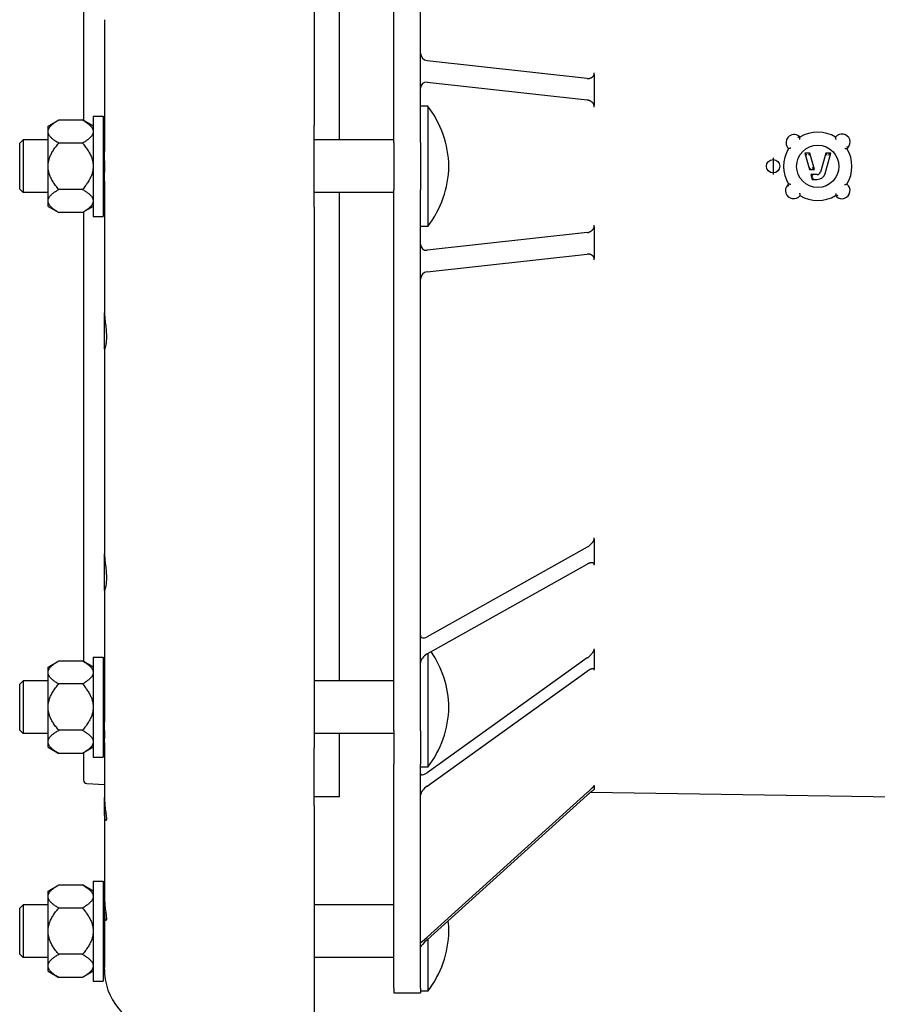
# Model space of a CAD drawing. Header units: millimetres. Extents: x 609 to 5021, y 338 to 1764.
# Tile 2 of 10: x 609 to 866, y 599 to 894. Entities that reach past the tile are written whole.
import ezdxf

# ---------------------------------------------------------------- set-up
doc = ezdxf.new("R2010")
doc.units = ezdxf.units.MM
doc.layers.add('DETAIL', color=2, linetype='Continuous')
doc.layers.add('ORIGIN', color=6, linetype='Continuous')

msp = doc.modelspace()

# ---------------------------------------------------------------- linework, layer by layer
at = {"layer": 'DETAIL'}
for p, q in [((697.4, 1024.35), (697.4, 862.43)), ((721.28, 857.27), (721.28, 1019.19)), ((729.28, 857.27), (729.28, 1019.19)), ((705.05, 858.09), (705.05, 1004.22)), ((628.4, 998.27), (628.4, 863.86)), ((634.67, 894.07), (634.67, 854.64)), ((779.2, 876.49), (731.28, 881.8)), ((781.28, 877.71), (781.28, 878.18)), ((781.28, 877.71), (781.28, 873.03)), ((731.28, 875.35), (779.2, 870.03)), ((781.28, 873.03), (781.28, 868.35)), ((731.48, 868.19), (729.28, 868.19)), ((731.48, 868.19), (731.48, 832.19)), ((781.28, 867.86), (781.28, 868.35)), ((617.78, 862.19), (620.98, 864.04)), ((620.98, 864.04), (628.08, 864.04)), ((631.28, 862.19), (628.08, 864.04)), ((631.28, 865.19), (631.28, 835.19)), ((631.28, 865.19), (634.28, 865.19)), ((634.28, 865.19), (634.28, 835.19)), ((617.78, 860.79), (617.78, 862.19)), ((617.78, 860.36), (617.78, 860.79)), ((697.4, 837.94), (697.4, 862.43)), ((609.28, 857.09), (610.28, 858.09)), ((610.28, 858.09), (610.28, 842.29)), ((617.78, 858.09), (610.28, 858.09)), ((617.78, 850.63), (617.78, 860.36)), ((634.67, 858.09), (634.28, 858.09)), ((721.28, 858.09), (697.4, 858.09)), ((842.9, 858.9), (842.66, 859.17)), ((609.28, 843.29), (609.28, 857.09)), ((628.08, 857.11), (620.98, 857.11)), ((721.28, 857.27), (721.28, 843.11)), ((729.28, 857.27), (729.28, 843.11)), ((856.97, 855.48), (857.23, 855.72)), ((634.67, 851.78), (634.67, 854.64)), ((844.33, 854.06), (844.99, 853.56)), ((844.33, 854.06), (845.7, 849.18)), ((845.85, 854.06), (844.33, 854.06)), ((845.85, 854.06), (845.47, 853.56)), ((847.22, 849.18), (845.85, 854.06)), ((850.6, 854.06), (849.02, 848.43)), ((850.43, 848.04), (852.12, 854.06)), ((850.6, 854.06), (850.98, 853.56)), ((852.12, 854.06), (850.6, 854.06)), ((852.12, 854.06), (851.46, 853.56)), ((617.78, 849.75), (617.78, 850.63)), ((617.78, 840.02), (617.78, 849.75)), ((845.7, 849.18), (846.08, 849.68)), ((845.7, 849.18), (847.22, 849.18)), ((847.22, 849.18), (846.56, 849.68)), ((634.67, 845.74), (634.67, 848.39)), ((848.08, 847.72), (846.11, 847.72)), ((846.11, 847.72), (846.77, 847.22)), ((846.11, 847.72), (846.52, 846.26)), ((846.52, 846.26), (846.9, 846.76)), ((846.52, 846.26), (848.08, 846.26)), ((609.28, 843.29), (610.28, 842.29)), ((628.08, 843.26), (620.98, 843.26)), ((634.67, 845.74), (634.67, 806.31)), ((721.28, 681.18), (721.28, 843.11)), ((729.28, 681.18), (729.28, 843.11)), ((839.48, 844.83), (839.22, 844.59)), ((617.78, 842.29), (610.28, 842.29)), ((634.67, 842.29), (634.28, 842.29)), ((721.28, 842.29), (697.4, 842.29)), ((705.05, 696.16), (705.05, 842.29)), ((853.55, 841.41), (853.79, 841.15)), ((617.78, 839.58), (617.78, 840.02)), ((617.78, 838.19), (617.78, 839.58)), ((617.78, 838.19), (620.98, 836.34)), ((631.28, 838.19), (628.08, 836.34)), ((697.4, 837.94), (697.4, 676.03)), ((628.08, 836.34), (620.98, 836.34)), ((628.4, 836.52), (628.4, 701.93)), ((631.28, 835.19), (634.28, 835.19)), ((731.48, 832.19), (729.28, 832.19)), ((781.28, 832.03), (781.28, 832.51)), ((781.28, 832.03), (781.28, 827.35)), ((779.2, 830.34), (731.28, 825.03)), ((781.28, 827.35), (781.28, 822.67)), ((731.28, 818.57), (779.2, 823.89)), ((781.28, 822.2), (781.28, 822.67)), ((634.67, 795.45), (634.67, 806.31)), ((634.67, 795.45), (634.67, 734.11)), ((781.28, 738.51), (781.28, 738.94)), ((781.28, 738.51), (781.28, 734.8)), ((634.67, 723.25), (634.67, 734.11)), ((779.2, 736.19), (731.28, 709.34)), ((781.28, 734.8), (781.28, 731.08)), ((731.28, 704.22), (779.2, 731.07)), ((781.28, 730.75), (781.28, 731.08)), ((634.67, 723.25), (634.67, 683.82)), ((781.28, 705.4), (781.28, 705.75)), ((781.28, 705.4), (781.28, 702.49)), ((617.78, 700.26), (620.98, 702.11)), ((620.98, 702.11), (628.08, 702.11)), ((631.28, 700.26), (628.08, 702.11)), ((631.28, 703.26), (631.28, 673.26)), ((631.28, 703.26), (634.28, 703.26)), ((634.28, 703.26), (634.28, 673.26)), ((779.2, 703), (731.28, 668.64)), ((731.48, 704.33), (731.48, 670.26)), ((781.28, 702.49), (781.28, 699.59)), ((617.78, 698.87), (617.78, 700.26)), ((617.78, 698.43), (617.78, 698.87)), ((731.28, 664.63), (779.2, 699)), ((781.28, 699.35), (781.28, 699.59)), ((609.28, 695.16), (610.28, 696.16)), ((610.28, 696.16), (610.28, 680.36)), ((617.78, 696.16), (610.28, 696.16)), ((617.78, 688.7), (617.78, 698.43)), ((634.67, 696.16), (634.28, 696.16)), ((721.28, 696.16), (697.4, 696.16)), ((609.28, 681.36), (609.28, 695.16)), ((628.08, 695.19), (620.98, 695.19)), ((617.78, 687.82), (617.78, 688.7)), ((617.78, 678.09), (617.78, 687.82)), ((609.28, 681.36), (610.28, 680.36)), ((628.08, 681.34), (620.98, 681.34)), ((634.67, 681.25), (634.67, 683.82)), ((721.28, 681.18), (721.28, 671.17)), ((729.28, 681.18), (729.28, 671.17)), ((617.78, 680.36), (610.28, 680.36)), ((617.78, 677.65), (617.78, 678.09)), ((634.68, 680.36), (634.28, 680.36)), ((634.67, 679.49), (634.67, 680.36)), ((634.67, 678.88), (634.67, 679.49)), ((634.67, 677.53), (634.67, 678.88)), ((721.28, 680.36), (697.4, 680.36)), ((705.05, 661.44), (705.05, 680.36)), ((617.78, 676.26), (617.78, 677.65)), ((617.78, 676.26), (620.98, 674.41)), ((631.28, 676.26), (628.08, 674.41)), ((634.67, 677.53), (634.67, 661.2)), ((697.4, 658.71), (697.4, 676.03)), ((628.08, 674.41), (620.98, 674.41)), ((628.4, 674.59), (628.4, 666.39)), ((631.28, 673.26), (634.28, 673.26)), ((721.28, 604.1), (721.28, 671.17)), ((729.28, 604.1), (729.28, 671.17)), ((731.48, 670.26), (729.28, 670.26)), ((629.35, 665.39), (634.67, 665.11)), ((781.28, 664.73), (781.28, 664.86)), ((781.28, 664.73), (781.28, 664.16)), ((781.28, 664.16), (781.28, 663.59)), ((634.67, 656.7), (634.67, 661.2)), ((705.05, 661.44), (697.4, 661.44)), ((779.2, 662.67), (731.28, 619.39)), ((731.28, 618.6), (779.2, 661.88)), ((780.23, 662.78), (871.28, 661.44)), ((697.4, 658.71), (697.4, 591.64)), ((634.67, 656.7), (634.67, 631.29)), ((617.78, 633.19), (620.98, 635.04)), ((620.98, 635.04), (628.08, 635.04)), ((631.28, 633.19), (628.08, 635.04)), ((631.28, 636.19), (631.28, 606.19)), ((631.28, 636.19), (634.28, 636.19)), ((634.28, 636.19), (634.28, 606.19)), ((617.78, 631.79), (617.78, 633.19)), ((617.78, 631.36), (617.78, 631.79)), ((617.78, 621.63), (617.78, 631.36)), ((634.67, 626.79), (634.67, 631.29)), ((609.28, 628.09), (610.28, 629.09)), ((609.28, 614.29), (609.28, 628.09)), ((610.28, 629.09), (610.28, 613.29)), ((617.78, 629.09), (610.28, 629.09)), ((628.08, 628.11), (620.98, 628.11)), ((634.67, 629.09), (634.28, 629.09)), ((721.28, 629.09), (697.4, 629.09)), ((634.67, 626.79), (634.67, 610.46)), ((617.78, 620.75), (617.78, 621.63)), ((617.78, 611.02), (617.78, 620.75)), ((731.48, 618.78), (731.48, 603.19)), ((609.28, 614.29), (610.28, 613.29)), ((617.78, 613.29), (610.28, 613.29)), ((628.08, 614.26), (620.98, 614.26)), ((634.67, 613.29), (634.28, 613.29)), ((721.28, 613.29), (697.4, 613.29)), ((617.78, 610.58), (617.78, 611.02)), ((617.78, 609.19), (617.78, 610.58)), ((634.67, 609.69), (634.67, 610.46)), ((617.78, 609.19), (620.98, 607.34)), ((628.08, 607.34), (620.98, 607.34)), ((631.28, 609.19), (628.08, 607.34)), ((631.28, 606.19), (634.28, 606.19)), ((721.28, 604.1), (721.28, 602.69)), ((721.28, 602.69), (729.28, 602.69)), ((729.28, 604.1), (729.28, 602.69)), ((731.48, 603.19), (729.28, 603.19))]:
    msp.add_line(p, q, dxfattribs=at)
at = {"layer": 'DETAIL', "flags": 128}
for points in [[(779.2, 876.49), (779.32, 876.48), (779.43, 876.47), (779.55, 876.47), (779.66, 876.48), (779.77, 876.49), (779.88, 876.51), (779.99, 876.53), (780.09, 876.56), (780.2, 876.6), (780.3, 876.64), (780.4, 876.68), (780.49, 876.74), (780.58, 876.79), (780.67, 876.85), (780.75, 876.92), (780.83, 876.98), (780.9, 877.06), (780.97, 877.14), (781.04, 877.22), (781.1, 877.31), (781.15, 877.4), (781.2, 877.5), (781.25, 877.6), (781.28, 877.71)], [(781.28, 868.35), (781.24, 868.48), (781.19, 868.6), (781.13, 868.72), (781.07, 868.84), (781, 868.95), (780.93, 869.05), (780.85, 869.15), (780.77, 869.24), (780.68, 869.33), (780.59, 869.41), (780.5, 869.49), (780.41, 869.56), (780.31, 869.63), (780.22, 869.69), (780.12, 869.74), (780.02, 869.8), (779.92, 869.84), (779.82, 869.88), (779.72, 869.92), (779.61, 869.95), (779.51, 869.98), (779.41, 870), (779.3, 870.02), (779.2, 870.03)], [(617.78, 860.79), (617.81, 860.92), (617.84, 861.05), (617.88, 861.18), (617.93, 861.31), (617.99, 861.44), (618.06, 861.57), (618.13, 861.7), (618.22, 861.83), (618.32, 861.96), (618.43, 862.09), (618.54, 862.22), (618.67, 862.36), (618.8, 862.49), (618.95, 862.63), (619.11, 862.76), (619.27, 862.9), (619.45, 863.03), (619.64, 863.17), (619.83, 863.31), (620.04, 863.45), (620.26, 863.6), (620.49, 863.74), (620.73, 863.89), (620.98, 864.04)], [(628.08, 864.04), (628.34, 863.89), (628.58, 863.74), (628.81, 863.6), (629.03, 863.45), (629.24, 863.31), (629.43, 863.17), (629.62, 863.03), (629.8, 862.9), (629.96, 862.76), (630.12, 862.63), (630.26, 862.49), (630.4, 862.36), (630.53, 862.22), (630.64, 862.09), (630.75, 861.96), (630.85, 861.83), (630.94, 861.7), (631.01, 861.57), (631.08, 861.44), (631.14, 861.31), (631.19, 861.18), (631.23, 861.05), (631.26, 860.92), (631.28, 860.79)], [(620.98, 857.11), (620.73, 857.26), (620.49, 857.41), (620.26, 857.55), (620.04, 857.7), (619.83, 857.84), (619.64, 857.98), (619.45, 858.12), (619.27, 858.25), (619.11, 858.39), (618.95, 858.53), (618.8, 858.66), (618.67, 858.79), (618.54, 858.93), (618.43, 859.06), (618.32, 859.19), (618.22, 859.32), (618.13, 859.45), (618.06, 859.58), (617.99, 859.71), (617.93, 859.84), (617.88, 859.97), (617.84, 860.1), (617.81, 860.23), (617.78, 860.36)], [(631.28, 860.36), (631.26, 860.23), (631.23, 860.1), (631.19, 859.97), (631.14, 859.84), (631.08, 859.71), (631.01, 859.58), (630.94, 859.45), (630.85, 859.32), (630.75, 859.19), (630.64, 859.06), (630.53, 858.93), (630.4, 858.79), (630.26, 858.66), (630.12, 858.53), (629.96, 858.39), (629.8, 858.25), (629.62, 858.12), (629.43, 857.98), (629.24, 857.84), (629.03, 857.7), (628.81, 857.55), (628.58, 857.41), (628.34, 857.26), (628.08, 857.11)], [(842.32, 858.8), (842.34, 858.82), (842.36, 858.85), (842.39, 858.87), (842.41, 858.89), (842.43, 858.92), (842.45, 858.94), (842.47, 858.96), (842.49, 858.98), (842.51, 859), (842.53, 859.02), (842.54, 859.04), (842.56, 859.06), (842.58, 859.08), (842.59, 859.09), (842.6, 859.1), (842.61, 859.12), (842.62, 859.13), (842.63, 859.14), (842.64, 859.15), (842.65, 859.15), (842.65, 859.16), (842.66, 859.16), (842.66, 859.17), (842.66, 859.17)], [(842.82, 858.25), (842.82, 858.29), (842.83, 858.33), (842.83, 858.37), (842.83, 858.4), (842.84, 858.44), (842.84, 858.48), (842.85, 858.51), (842.85, 858.55), (842.86, 858.59), (842.86, 858.62), (842.87, 858.65), (842.87, 858.68), (842.88, 858.71), (842.88, 858.74), (842.88, 858.77), (842.89, 858.8), (842.89, 858.82), (842.89, 858.84), (842.9, 858.86), (842.9, 858.87), (842.9, 858.89), (842.9, 858.89), (842.9, 858.9), (842.9, 858.9)], [(853.7, 858.21), (853.69, 858.25), (853.68, 858.28), (853.67, 858.32), (853.66, 858.36), (853.65, 858.4), (853.64, 858.44), (853.63, 858.48), (853.63, 858.52), (853.62, 858.55), (853.61, 858.59), (853.6, 858.62), (853.59, 858.66), (853.59, 858.69), (853.58, 858.72), (853.57, 858.75), (853.57, 858.78), (853.56, 858.81), (853.56, 858.83), (853.56, 858.85), (853.55, 858.87), (853.55, 858.88), (853.55, 858.89), (853.55, 858.9), (853.55, 858.9)], [(617.78, 850.63), (617.81, 850.89), (617.84, 851.14), (617.88, 851.4), (617.93, 851.66), (617.99, 851.92), (618.06, 852.18), (618.13, 852.44), (618.22, 852.7), (618.32, 852.96), (618.43, 853.22), (618.54, 853.49), (618.67, 853.75), (618.8, 854.02), (618.95, 854.29), (619.11, 854.56), (619.27, 854.83), (619.45, 855.11), (619.64, 855.38), (619.83, 855.66), (620.04, 855.95), (620.26, 856.23), (620.49, 856.52), (620.73, 856.82), (620.98, 857.11)], [(628.08, 857.11), (628.34, 856.82), (628.58, 856.52), (628.81, 856.23), (629.03, 855.95), (629.24, 855.66), (629.43, 855.38), (629.62, 855.11), (629.8, 854.83), (629.96, 854.56), (630.12, 854.29), (630.26, 854.02), (630.4, 853.75), (630.53, 853.49), (630.64, 853.22), (630.75, 852.96), (630.85, 852.7), (630.94, 852.44), (631.01, 852.18), (631.08, 851.92), (631.14, 851.66), (631.19, 851.4), (631.23, 851.14), (631.26, 850.89), (631.28, 850.63)], [(840.15, 855.6), (840.11, 855.59), (840.07, 855.58), (840.03, 855.57), (839.99, 855.56), (839.96, 855.56), (839.92, 855.55), (839.88, 855.54), (839.85, 855.54), (839.81, 855.53), (839.77, 855.52), (839.74, 855.52), (839.71, 855.51), (839.68, 855.51), (839.65, 855.5), (839.62, 855.5), (839.59, 855.49), (839.57, 855.49), (839.54, 855.49), (839.52, 855.49), (839.51, 855.48), (839.5, 855.48), (839.49, 855.48), (839.48, 855.48), (839.48, 855.48)], [(856.32, 855.57), (856.36, 855.56), (856.4, 855.56), (856.44, 855.55), (856.47, 855.55), (856.51, 855.54), (856.55, 855.54), (856.58, 855.53), (856.62, 855.53), (856.65, 855.52), (856.69, 855.52), (856.72, 855.51), (856.75, 855.51), (856.78, 855.51), (856.81, 855.5), (856.84, 855.5), (856.86, 855.49), (856.89, 855.49), (856.91, 855.49), (856.93, 855.49), (856.94, 855.48), (856.95, 855.48), (856.96, 855.48), (856.97, 855.48), (856.97, 855.48)], [(856.88, 856.08), (856.91, 856.05), (856.93, 856.03), (856.95, 856.01), (856.97, 855.98), (857, 855.96), (857.02, 855.94), (857.04, 855.92), (857.06, 855.9), (857.08, 855.88), (857.1, 855.86), (857.11, 855.84), (857.13, 855.82), (857.15, 855.81), (857.16, 855.79), (857.17, 855.78), (857.19, 855.77), (857.2, 855.76), (857.21, 855.75), (857.21, 855.74), (857.22, 855.73), (857.23, 855.73), (857.23, 855.72), (857.23, 855.72), (857.23, 855.72)], [(620.98, 843.26), (620.73, 843.56), (620.49, 843.85), (620.26, 844.14), (620.04, 844.43), (619.83, 844.71), (619.64, 844.99), (619.45, 845.27), (619.27, 845.55), (619.11, 845.82), (618.95, 846.09), (618.8, 846.36), (618.67, 846.62), (618.54, 846.89), (618.43, 847.15), (618.32, 847.41), (618.22, 847.68), (618.13, 847.94), (618.06, 848.2), (617.99, 848.46), (617.93, 848.71), (617.88, 848.97), (617.84, 849.23), (617.81, 849.49), (617.78, 849.75)], [(631.28, 849.75), (631.26, 849.49), (631.23, 849.23), (631.19, 848.97), (631.14, 848.71), (631.08, 848.46), (631.01, 848.2), (630.94, 847.94), (630.85, 847.68), (630.75, 847.41), (630.64, 847.15), (630.53, 846.89), (630.4, 846.62), (630.26, 846.36), (630.12, 846.09), (629.96, 845.82), (629.8, 845.55), (629.62, 845.27), (629.43, 844.99), (629.24, 844.71), (629.03, 844.43), (628.81, 844.14), (628.58, 843.85), (628.34, 843.56), (628.08, 843.26)], [(634.67, 851.78), (634.67, 851.74), (634.67, 851.71), (634.67, 851.67), (634.67, 851.64), (634.67, 851.6), (634.67, 851.56), (634.67, 851.53), (634.67, 851.49), (634.68, 851.46), (634.68, 851.42), (634.68, 851.38), (634.68, 851.35), (634.68, 851.31), (634.68, 851.27), (634.68, 851.24), (634.68, 851.2), (634.68, 851.16), (634.68, 851.13), (634.68, 851.09), (634.69, 851.05), (634.69, 851.02), (634.69, 850.98), (634.69, 850.94), (634.69, 850.91)], [(634.69, 849.43), (634.69, 849.39), (634.69, 849.34), (634.69, 849.3), (634.69, 849.26), (634.69, 849.21), (634.68, 849.17), (634.68, 849.12), (634.68, 849.08), (634.68, 849.04), (634.68, 848.99), (634.68, 848.95), (634.68, 848.9), (634.68, 848.86), (634.68, 848.82), (634.68, 848.77), (634.67, 848.73), (634.67, 848.69), (634.67, 848.64), (634.67, 848.6), (634.67, 848.56), (634.67, 848.51), (634.67, 848.47), (634.67, 848.43), (634.67, 848.39)], [(634.69, 850.91), (634.69, 850.86), (634.7, 850.81), (634.7, 850.75), (634.7, 850.69), (634.7, 850.63), (634.7, 850.57), (634.7, 850.51), (634.71, 850.45), (634.71, 850.38), (634.71, 850.31), (634.71, 850.25), (634.71, 850.18), (634.71, 850.11), (634.71, 850.04), (634.71, 849.97), (634.71, 849.91), (634.71, 849.84), (634.7, 849.78), (634.7, 849.71), (634.7, 849.65), (634.7, 849.59), (634.7, 849.54), (634.7, 849.48), (634.69, 849.43)], [(617.78, 840.02), (617.81, 840.15), (617.84, 840.28), (617.88, 840.41), (617.93, 840.54), (617.99, 840.67), (618.06, 840.8), (618.13, 840.93), (618.22, 841.06), (618.32, 841.19), (618.43, 841.32), (618.54, 841.45), (618.67, 841.58), (618.8, 841.72), (618.95, 841.85), (619.11, 841.99), (619.27, 842.12), (619.45, 842.26), (619.64, 842.4), (619.83, 842.54), (620.04, 842.68), (620.26, 842.82), (620.49, 842.97), (620.73, 843.11), (620.98, 843.26)], [(628.08, 843.26), (628.34, 843.11), (628.58, 842.97), (628.81, 842.82), (629.03, 842.68), (629.24, 842.54), (629.43, 842.4), (629.62, 842.26), (629.8, 842.12), (629.96, 841.99), (630.12, 841.85), (630.26, 841.72), (630.4, 841.58), (630.53, 841.45), (630.64, 841.32), (630.75, 841.19), (630.85, 841.06), (630.94, 840.93), (631.01, 840.8), (631.08, 840.67), (631.14, 840.54), (631.19, 840.41), (631.23, 840.28), (631.26, 840.15), (631.28, 840.02)], [(839.57, 844.24), (839.54, 844.26), (839.52, 844.28), (839.5, 844.31), (839.48, 844.33), (839.45, 844.35), (839.43, 844.37), (839.41, 844.39), (839.39, 844.42), (839.37, 844.43), (839.35, 844.45), (839.33, 844.47), (839.32, 844.49), (839.3, 844.5), (839.29, 844.52), (839.27, 844.53), (839.26, 844.55), (839.25, 844.56), (839.24, 844.57), (839.23, 844.57), (839.23, 844.58), (839.22, 844.59), (839.22, 844.59), (839.22, 844.59), (839.22, 844.59)], [(840.13, 844.75), (840.09, 844.75), (840.05, 844.76), (840.01, 844.76), (839.98, 844.77), (839.94, 844.77), (839.9, 844.78), (839.87, 844.78), (839.83, 844.79), (839.8, 844.79), (839.76, 844.8), (839.73, 844.8), (839.7, 844.8), (839.67, 844.81), (839.64, 844.81), (839.61, 844.82), (839.59, 844.82), (839.56, 844.82), (839.54, 844.83), (839.52, 844.83), (839.51, 844.83), (839.5, 844.83), (839.49, 844.83), (839.48, 844.83), (839.48, 844.83)], [(856.27, 844.68), (856.31, 844.69), (856.35, 844.7), (856.39, 844.71), (856.43, 844.72), (856.47, 844.73), (856.51, 844.74), (856.55, 844.75), (856.58, 844.76), (856.62, 844.76), (856.66, 844.77), (856.69, 844.78), (856.73, 844.79), (856.76, 844.79), (856.79, 844.8), (856.82, 844.81), (856.85, 844.81), (856.88, 844.82), (856.9, 844.82), (856.92, 844.83), (856.94, 844.83), (856.95, 844.83), (856.96, 844.83), (856.97, 844.83), (856.97, 844.83)], [(842.75, 842.11), (842.76, 842.07), (842.77, 842.03), (842.78, 841.99), (842.79, 841.95), (842.8, 841.91), (842.81, 841.87), (842.81, 841.84), (842.82, 841.8), (842.83, 841.76), (842.84, 841.72), (842.85, 841.69), (842.85, 841.65), (842.86, 841.62), (842.87, 841.59), (842.87, 841.56), (842.88, 841.53), (842.88, 841.51), (842.89, 841.48), (842.89, 841.46), (842.9, 841.44), (842.9, 841.43), (842.9, 841.42), (842.9, 841.41), (842.9, 841.41)], [(853.63, 842.06), (853.63, 842.02), (853.62, 841.98), (853.62, 841.95), (853.61, 841.91), (853.61, 841.87), (853.6, 841.84), (853.6, 841.8), (853.6, 841.76), (853.59, 841.73), (853.59, 841.69), (853.58, 841.66), (853.58, 841.63), (853.57, 841.6), (853.57, 841.57), (853.57, 841.54), (853.56, 841.52), (853.56, 841.49), (853.56, 841.47), (853.55, 841.46), (853.55, 841.44), (853.55, 841.43), (853.55, 841.42), (853.55, 841.41), (853.55, 841.41)], [(854.14, 841.5), (854.12, 841.48), (854.1, 841.45), (854.08, 841.43), (854.05, 841.41), (854.03, 841.39), (854.01, 841.36), (853.99, 841.34), (853.97, 841.32), (853.95, 841.3), (853.93, 841.28), (853.91, 841.27), (853.89, 841.25), (853.88, 841.23), (853.86, 841.22), (853.85, 841.21), (853.84, 841.19), (853.82, 841.18), (853.82, 841.17), (853.81, 841.17), (853.8, 841.16), (853.79, 841.15), (853.79, 841.15), (853.79, 841.15), (853.79, 841.15)], [(620.98, 836.34), (620.73, 836.49), (620.49, 836.63), (620.26, 836.78), (620.04, 836.92), (619.83, 837.06), (619.64, 837.2), (619.45, 837.34), (619.27, 837.48), (619.11, 837.62), (618.95, 837.75), (618.8, 837.88), (618.67, 838.02), (618.54, 838.15), (618.43, 838.28), (618.32, 838.41), (618.22, 838.54), (618.13, 838.67), (618.06, 838.8), (617.99, 838.93), (617.93, 839.06), (617.88, 839.19), (617.84, 839.32), (617.81, 839.45), (617.78, 839.58)], [(631.28, 839.58), (631.26, 839.45), (631.23, 839.32), (631.19, 839.19), (631.14, 839.06), (631.08, 838.93), (631.01, 838.8), (630.94, 838.67), (630.85, 838.54), (630.75, 838.41), (630.64, 838.28), (630.53, 838.15), (630.4, 838.02), (630.26, 837.88), (630.12, 837.75), (629.96, 837.62), (629.8, 837.48), (629.62, 837.34), (629.43, 837.2), (629.24, 837.06), (629.03, 836.92), (628.81, 836.78), (628.58, 836.63), (628.34, 836.49), (628.08, 836.34)], [(779.2, 830.34), (779.32, 830.36), (779.43, 830.38), (779.55, 830.4), (779.66, 830.44), (779.77, 830.47), (779.88, 830.52), (779.99, 830.56), (780.09, 830.62), (780.2, 830.67), (780.3, 830.74), (780.4, 830.8), (780.49, 830.88), (780.58, 830.95), (780.67, 831.03), (780.75, 831.11), (780.83, 831.2), (780.9, 831.29), (780.97, 831.38), (781.04, 831.48), (781.1, 831.58), (781.15, 831.69), (781.2, 831.8), (781.25, 831.91), (781.28, 832.03)], [(781.28, 822.67), (781.24, 822.79), (781.19, 822.9), (781.13, 823.01), (781.07, 823.11), (781, 823.2), (780.93, 823.29), (780.85, 823.37), (780.77, 823.45), (780.68, 823.52), (780.59, 823.58), (780.5, 823.63), (780.41, 823.68), (780.31, 823.73), (780.22, 823.77), (780.12, 823.8), (780.02, 823.83), (779.92, 823.86), (779.82, 823.88), (779.72, 823.89), (779.61, 823.9), (779.51, 823.9), (779.41, 823.9), (779.3, 823.9), (779.2, 823.89)], [(634.67, 806.31), (634.68, 805.97), (634.7, 805.6), (634.73, 805.2), (634.77, 804.78), (634.82, 804.34), (634.87, 803.89), (634.92, 803.43), (634.98, 802.94), (635.04, 802.44), (635.09, 801.92), (635.14, 801.4), (635.18, 800.88), (635.21, 800.37), (635.23, 799.87), (635.24, 799.39), (635.24, 798.93), (635.23, 798.48), (635.21, 798.05), (635.18, 797.63), (635.14, 797.24), (635.09, 796.89), (635.04, 796.56), (634.98, 796.28), (634.92, 796.04), (634.87, 795.83), (634.82, 795.67), (634.77, 795.54), (634.73, 795.45), (634.7, 795.4), (634.68, 795.4), (634.67, 795.45)], [(779.2, 736.19), (779.32, 736.26), (779.43, 736.33), (779.55, 736.4), (779.66, 736.48), (779.77, 736.57), (779.88, 736.65), (779.99, 736.74), (780.09, 736.83), (780.2, 736.93), (780.3, 737.02), (780.4, 737.12), (780.49, 737.23), (780.58, 737.33), (780.67, 737.43), (780.75, 737.54), (780.83, 737.64), (780.9, 737.75), (780.97, 737.85), (781.04, 737.96), (781.1, 738.07), (781.15, 738.18), (781.2, 738.29), (781.25, 738.4), (781.28, 738.51)], [(634.67, 734.11), (634.68, 733.78), (634.7, 733.41), (634.73, 733.01), (634.77, 732.59), (634.82, 732.15), (634.87, 731.7), (634.92, 731.23), (634.98, 730.75), (635.04, 730.24), (635.09, 729.73), (635.14, 729.21), (635.18, 728.69), (635.21, 728.18), (635.23, 727.68), (635.24, 727.2), (635.24, 726.74), (635.23, 726.29), (635.21, 725.85), (635.18, 725.44), (635.14, 725.05), (635.09, 724.69), (635.04, 724.37), (634.98, 724.09), (634.92, 723.84), (634.87, 723.64), (634.82, 723.47), (634.77, 723.35), (634.73, 723.26), (634.7, 723.21), (634.68, 723.21), (634.67, 723.25)], [(781.28, 731.08), (781.24, 731.16), (781.19, 731.22), (781.13, 731.28), (781.07, 731.33), (781, 731.37), (780.93, 731.41), (780.85, 731.44), (780.77, 731.46), (780.68, 731.47), (780.59, 731.48), (780.5, 731.48), (780.41, 731.48), (780.31, 731.47), (780.22, 731.45), (780.12, 731.43), (780.02, 731.41), (779.92, 731.38), (779.82, 731.35), (779.72, 731.31), (779.61, 731.27), (779.51, 731.23), (779.41, 731.18), (779.3, 731.12), (779.2, 731.07)], [(779.2, 703), (779.32, 703.09), (779.43, 703.17), (779.55, 703.26), (779.66, 703.36), (779.77, 703.45), (779.88, 703.55), (779.99, 703.65), (780.09, 703.75), (780.2, 703.85), (780.3, 703.96), (780.4, 704.06), (780.49, 704.17), (780.58, 704.28), (780.67, 704.38), (780.75, 704.49), (780.83, 704.59), (780.9, 704.69), (780.97, 704.8), (781.04, 704.9), (781.1, 705), (781.15, 705.1), (781.2, 705.2), (781.25, 705.3), (781.28, 705.4)], [(617.78, 698.87), (617.81, 699), (617.84, 699.13), (617.88, 699.26), (617.93, 699.38), (617.99, 699.51), (618.06, 699.64), (618.13, 699.77), (618.22, 699.9), (618.32, 700.03), (618.43, 700.17), (618.54, 700.3), (618.67, 700.43), (618.8, 700.56), (618.95, 700.7), (619.11, 700.83), (619.27, 700.97), (619.45, 701.11), (619.64, 701.25), (619.83, 701.39), (620.04, 701.53), (620.26, 701.67), (620.49, 701.82), (620.73, 701.96), (620.98, 702.11)], [(628.08, 702.11), (628.34, 701.96), (628.58, 701.82), (628.81, 701.67), (629.03, 701.53), (629.24, 701.39), (629.43, 701.25), (629.62, 701.11), (629.8, 700.97), (629.96, 700.83), (630.12, 700.7), (630.26, 700.56), (630.4, 700.43), (630.53, 700.3), (630.64, 700.17), (630.75, 700.03), (630.85, 699.9), (630.94, 699.77), (631.01, 699.64), (631.08, 699.51), (631.14, 699.38), (631.19, 699.26), (631.23, 699.13), (631.26, 699), (631.28, 698.87)], [(781.28, 699.59), (781.24, 699.64), (781.19, 699.68), (781.13, 699.71), (781.07, 699.73), (781, 699.74), (780.93, 699.75), (780.85, 699.75), (780.77, 699.74), (780.68, 699.73), (780.59, 699.71), (780.5, 699.68), (780.41, 699.66), (780.31, 699.62), (780.22, 699.58), (780.12, 699.54), (780.02, 699.5), (779.92, 699.45), (779.82, 699.39), (779.72, 699.33), (779.61, 699.27), (779.51, 699.21), (779.41, 699.14), (779.3, 699.07), (779.2, 699)], [(620.98, 695.19), (620.73, 695.33), (620.49, 695.48), (620.26, 695.63), (620.04, 695.77), (619.83, 695.91), (619.64, 696.05), (619.45, 696.19), (619.27, 696.33), (619.11, 696.46), (618.95, 696.6), (618.8, 696.73), (618.67, 696.87), (618.54, 697), (618.43, 697.13), (618.32, 697.26), (618.22, 697.39), (618.13, 697.52), (618.06, 697.65), (617.99, 697.78), (617.93, 697.91), (617.88, 698.04), (617.84, 698.17), (617.81, 698.3), (617.78, 698.43)], [(631.28, 698.43), (631.26, 698.3), (631.23, 698.17), (631.19, 698.04), (631.14, 697.91), (631.08, 697.78), (631.01, 697.65), (630.94, 697.52), (630.85, 697.39), (630.75, 697.26), (630.64, 697.13), (630.53, 697), (630.4, 696.87), (630.26, 696.73), (630.12, 696.6), (629.96, 696.46), (629.8, 696.33), (629.62, 696.19), (629.43, 696.05), (629.24, 695.91), (629.03, 695.77), (628.81, 695.63), (628.58, 695.48), (628.34, 695.33), (628.08, 695.19)], [(617.78, 688.7), (617.81, 688.96), (617.84, 689.22), (617.88, 689.48), (617.93, 689.73), (617.99, 689.99), (618.06, 690.25), (618.13, 690.51), (618.22, 690.77), (618.32, 691.03), (618.43, 691.3), (618.54, 691.56), (618.67, 691.82), (618.8, 692.09), (618.95, 692.36), (619.11, 692.63), (619.27, 692.9), (619.45, 693.18), (619.64, 693.46), (619.83, 693.74), (620.04, 694.02), (620.26, 694.31), (620.49, 694.59), (620.73, 694.89), (620.98, 695.19)], [(628.08, 695.19), (628.34, 694.89), (628.58, 694.59), (628.81, 694.31), (629.03, 694.02), (629.24, 693.74), (629.43, 693.46), (629.62, 693.18), (629.8, 692.9), (629.96, 692.63), (630.12, 692.36), (630.26, 692.09), (630.4, 691.82), (630.53, 691.56), (630.64, 691.3), (630.75, 691.03), (630.85, 690.77), (630.94, 690.51), (631.01, 690.25), (631.08, 689.99), (631.14, 689.73), (631.19, 689.48), (631.23, 689.22), (631.26, 688.96), (631.28, 688.7)], [(620.98, 681.34), (620.73, 681.63), (620.49, 681.93), (620.26, 682.22), (620.04, 682.5), (619.83, 682.79), (619.64, 683.07), (619.45, 683.34), (619.27, 683.62), (619.11, 683.89), (618.95, 684.16), (618.8, 684.43), (618.67, 684.7), (618.54, 684.96), (618.43, 685.22), (618.32, 685.49), (618.22, 685.75), (618.13, 686.01), (618.06, 686.27), (617.99, 686.53), (617.93, 686.79), (617.88, 687.05), (617.84, 687.3), (617.81, 687.56), (617.78, 687.82)], [(631.28, 687.82), (631.26, 687.56), (631.23, 687.3), (631.19, 687.05), (631.14, 686.79), (631.08, 686.53), (631.01, 686.27), (630.94, 686.01), (630.85, 685.75), (630.75, 685.49), (630.64, 685.22), (630.53, 684.96), (630.4, 684.7), (630.26, 684.43), (630.12, 684.16), (629.96, 683.89), (629.8, 683.62), (629.62, 683.34), (629.43, 683.07), (629.24, 682.79), (629.03, 682.5), (628.81, 682.22), (628.58, 681.93), (628.34, 681.63), (628.08, 681.34)], [(617.78, 678.09), (617.81, 678.22), (617.84, 678.35), (617.88, 678.48), (617.93, 678.61), (617.99, 678.74), (618.06, 678.87), (618.13, 679), (618.22, 679.13), (618.32, 679.26), (618.43, 679.39), (618.54, 679.52), (618.67, 679.65), (618.8, 679.79), (618.95, 679.92), (619.11, 680.06), (619.27, 680.19), (619.45, 680.33), (619.64, 680.47), (619.83, 680.61), (620.04, 680.75), (620.26, 680.9), (620.49, 681.04), (620.73, 681.19), (620.98, 681.34)], [(628.08, 681.34), (628.34, 681.19), (628.58, 681.04), (628.81, 680.9), (629.03, 680.75), (629.24, 680.61), (629.43, 680.47), (629.62, 680.33), (629.8, 680.19), (629.96, 680.06), (630.12, 679.92), (630.26, 679.79), (630.4, 679.65), (630.53, 679.52), (630.64, 679.39), (630.75, 679.26), (630.85, 679.13), (630.94, 679), (631.01, 678.87), (631.08, 678.74), (631.14, 678.61), (631.19, 678.48), (631.23, 678.35), (631.26, 678.22), (631.28, 678.09)], [(634.67, 681.25), (634.67, 681.2), (634.67, 681.15), (634.67, 681.1), (634.67, 681.04), (634.67, 680.99), (634.67, 680.94), (634.67, 680.89), (634.67, 680.84), (634.68, 680.78), (634.68, 680.73), (634.68, 680.68), (634.68, 680.62), (634.68, 680.57), (634.68, 680.52), (634.68, 680.47), (634.68, 680.41), (634.68, 680.36), (634.68, 680.31), (634.68, 680.25), (634.69, 680.2), (634.69, 680.14), (634.69, 680.09), (634.69, 680.04), (634.69, 679.98)], [(634.69, 678.91), (634.69, 678.91), (634.69, 678.91), (634.69, 678.91), (634.69, 678.91), (634.69, 678.91), (634.68, 678.9), (634.68, 678.9), (634.68, 678.9), (634.68, 678.9), (634.68, 678.9), (634.68, 678.9), (634.68, 678.89), (634.68, 678.89), (634.68, 678.89), (634.68, 678.89), (634.67, 678.89), (634.67, 678.89), (634.67, 678.88), (634.67, 678.88), (634.67, 678.88), (634.67, 678.88), (634.67, 678.88), (634.67, 678.88), (634.67, 678.88)], [(634.69, 679.98), (634.69, 679.91), (634.7, 679.85), (634.7, 679.78), (634.7, 679.71), (634.7, 679.65), (634.7, 679.58), (634.7, 679.52), (634.71, 679.46), (634.71, 679.4), (634.71, 679.34), (634.71, 679.29), (634.71, 679.24), (634.71, 679.19), (634.71, 679.15), (634.71, 679.11), (634.71, 679.07), (634.71, 679.03), (634.7, 679), (634.7, 678.98), (634.7, 678.96), (634.7, 678.94), (634.7, 678.93), (634.7, 678.92), (634.69, 678.91)], [(620.98, 674.41), (620.73, 674.56), (620.49, 674.71), (620.26, 674.85), (620.04, 674.99), (619.83, 675.14), (619.64, 675.28), (619.45, 675.41), (619.27, 675.55), (619.11, 675.69), (618.95, 675.82), (618.8, 675.96), (618.67, 676.09), (618.54, 676.22), (618.43, 676.36), (618.32, 676.49), (618.22, 676.62), (618.13, 676.75), (618.06, 676.88), (617.99, 677.01), (617.93, 677.14), (617.88, 677.27), (617.84, 677.39), (617.81, 677.52), (617.78, 677.65)], [(631.28, 677.65), (631.26, 677.52), (631.23, 677.39), (631.19, 677.27), (631.14, 677.14), (631.08, 677.01), (631.01, 676.88), (630.94, 676.75), (630.85, 676.62), (630.75, 676.49), (630.64, 676.36), (630.53, 676.22), (630.4, 676.09), (630.26, 675.96), (630.12, 675.82), (629.96, 675.69), (629.8, 675.55), (629.62, 675.41), (629.43, 675.28), (629.24, 675.14), (629.03, 674.99), (628.81, 674.85), (628.58, 674.71), (628.34, 674.56), (628.08, 674.41)], [(779.2, 662.67), (779.32, 662.78), (779.43, 662.88), (779.55, 662.99), (779.66, 663.09), (779.77, 663.2), (779.88, 663.3), (779.99, 663.4), (780.09, 663.5), (780.2, 663.6), (780.3, 663.7), (780.4, 663.79), (780.49, 663.89), (780.58, 663.98), (780.67, 664.06), (780.75, 664.15), (780.83, 664.23), (780.9, 664.3), (780.97, 664.38), (781.04, 664.45), (781.1, 664.51), (781.15, 664.57), (781.2, 664.63), (781.25, 664.69), (781.28, 664.73)], [(781.28, 663.59), (781.24, 663.56), (781.19, 663.53), (781.13, 663.49), (781.07, 663.45), (781, 663.4), (780.93, 663.34), (780.85, 663.28), (780.77, 663.22), (780.68, 663.15), (780.59, 663.08), (780.5, 663.01), (780.41, 662.93), (780.31, 662.85), (780.22, 662.77), (780.12, 662.69), (780.02, 662.6), (779.92, 662.52), (779.82, 662.43), (779.72, 662.34), (779.61, 662.25), (779.51, 662.16), (779.41, 662.07), (779.3, 661.97), (779.2, 661.88)], [(634.67, 661.2), (634.68, 660.68), (634.7, 660.16), (634.73, 659.64), (634.77, 659.13), (634.82, 658.64), (634.87, 658.16), (634.92, 657.71), (634.98, 657.27), (635.04, 656.84), (635.09, 656.44), (635.14, 656.06), (635.18, 655.71), (635.21, 655.4), (635.23, 655.13), (635.24, 654.9), (635.24, 654.71), (635.23, 654.55), (635.21, 654.44), (635.18, 654.36), (635.14, 654.33), (635.09, 654.35), (635.04, 654.41), (634.98, 654.51), (634.92, 654.65), (634.87, 654.83), (634.82, 655.04), (634.77, 655.3), (634.73, 655.6), (634.7, 655.93), (634.68, 656.3), (634.67, 656.7)], [(617.78, 631.79), (617.81, 631.92), (617.84, 632.05), (617.88, 632.18), (617.93, 632.31), (617.99, 632.44), (618.06, 632.57), (618.13, 632.7), (618.22, 632.83), (618.32, 632.96), (618.43, 633.09), (618.54, 633.22), (618.67, 633.36), (618.8, 633.49), (618.95, 633.63), (619.11, 633.76), (619.27, 633.9), (619.45, 634.03), (619.64, 634.17), (619.83, 634.31), (620.04, 634.45), (620.26, 634.6), (620.49, 634.74), (620.73, 634.89), (620.98, 635.04)], [(628.08, 635.04), (628.34, 634.89), (628.58, 634.74), (628.81, 634.6), (629.03, 634.45), (629.24, 634.31), (629.43, 634.17), (629.62, 634.03), (629.8, 633.9), (629.96, 633.76), (630.12, 633.63), (630.26, 633.49), (630.4, 633.36), (630.53, 633.22), (630.64, 633.09), (630.75, 632.96), (630.85, 632.83), (630.94, 632.7), (631.01, 632.57), (631.08, 632.44), (631.14, 632.31), (631.19, 632.18), (631.23, 632.05), (631.26, 631.92), (631.28, 631.79)], [(620.98, 628.11), (620.73, 628.26), (620.49, 628.41), (620.26, 628.55), (620.04, 628.7), (619.83, 628.84), (619.64, 628.98), (619.45, 629.12), (619.27, 629.25), (619.11, 629.39), (618.95, 629.53), (618.8, 629.66), (618.67, 629.79), (618.54, 629.93), (618.43, 630.06), (618.32, 630.19), (618.22, 630.32), (618.13, 630.45), (618.06, 630.58), (617.99, 630.71), (617.93, 630.84), (617.88, 630.97), (617.84, 631.1), (617.81, 631.23), (617.78, 631.36)], [(631.28, 631.36), (631.26, 631.23), (631.23, 631.1), (631.19, 630.97), (631.14, 630.84), (631.08, 630.71), (631.01, 630.58), (630.94, 630.45), (630.85, 630.32), (630.75, 630.19), (630.64, 630.06), (630.53, 629.93), (630.4, 629.79), (630.26, 629.66), (630.12, 629.53), (629.96, 629.39), (629.8, 629.25), (629.62, 629.12), (629.43, 628.98), (629.24, 628.84), (629.03, 628.7), (628.81, 628.55), (628.58, 628.41), (628.34, 628.26), (628.08, 628.11)], [(634.67, 631.29), (634.68, 630.77), (634.7, 630.25), (634.73, 629.73), (634.77, 629.22), (634.82, 628.73), (634.87, 628.26), (634.92, 627.81), (634.98, 627.37), (635.04, 626.94), (635.09, 626.53), (635.14, 626.15), (635.18, 625.81), (635.21, 625.5), (635.23, 625.23), (635.24, 624.99), (635.24, 624.8), (635.23, 624.65), (635.21, 624.54), (635.18, 624.46), (635.14, 624.43), (635.09, 624.45), (635.04, 624.51), (634.98, 624.61), (634.92, 624.75), (634.87, 624.92), (634.82, 625.14), (634.77, 625.4), (634.73, 625.69), (634.7, 626.03), (634.68, 626.4), (634.67, 626.79)], [(617.78, 621.63), (617.81, 621.89), (617.84, 622.14), (617.88, 622.4), (617.93, 622.66), (617.99, 622.92), (618.06, 623.18), (618.13, 623.44), (618.22, 623.7), (618.32, 623.96), (618.43, 624.22), (618.54, 624.49), (618.67, 624.75), (618.8, 625.02), (618.95, 625.29), (619.11, 625.56), (619.27, 625.83), (619.45, 626.11), (619.64, 626.38), (619.83, 626.66), (620.04, 626.95), (620.26, 627.23), (620.49, 627.52), (620.73, 627.82), (620.98, 628.11)], [(628.08, 628.11), (628.34, 627.82), (628.58, 627.52), (628.81, 627.23), (629.03, 626.95), (629.24, 626.66), (629.43, 626.38), (629.62, 626.11), (629.8, 625.83), (629.96, 625.56), (630.12, 625.29), (630.26, 625.02), (630.4, 624.75), (630.53, 624.49), (630.64, 624.22), (630.75, 623.96), (630.85, 623.7), (630.94, 623.44), (631.01, 623.18), (631.08, 622.92), (631.14, 622.66), (631.19, 622.4), (631.23, 622.14), (631.26, 621.89), (631.28, 621.63)], [(620.98, 614.26), (620.73, 614.56), (620.49, 614.85), (620.26, 615.14), (620.04, 615.43), (619.83, 615.71), (619.64, 615.99), (619.45, 616.27), (619.27, 616.55), (619.11, 616.82), (618.95, 617.09), (618.8, 617.36), (618.67, 617.62), (618.54, 617.89), (618.43, 618.15), (618.32, 618.41), (618.22, 618.68), (618.13, 618.94), (618.06, 619.2), (617.99, 619.46), (617.93, 619.71), (617.88, 619.97), (617.84, 620.23), (617.81, 620.49), (617.78, 620.75)], [(631.28, 620.75), (631.26, 620.49), (631.23, 620.23), (631.19, 619.97), (631.14, 619.71), (631.08, 619.46), (631.01, 619.2), (630.94, 618.94), (630.85, 618.68), (630.75, 618.41), (630.64, 618.15), (630.53, 617.89), (630.4, 617.62), (630.26, 617.36), (630.12, 617.09), (629.96, 616.82), (629.8, 616.55), (629.62, 616.27), (629.43, 615.99), (629.24, 615.71), (629.03, 615.43), (628.81, 615.14), (628.58, 614.85), (628.34, 614.56), (628.08, 614.26)], [(617.78, 611.02), (617.81, 611.15), (617.84, 611.28), (617.88, 611.41), (617.93, 611.54), (617.99, 611.67), (618.06, 611.8), (618.13, 611.93), (618.22, 612.06), (618.32, 612.19), (618.43, 612.32), (618.54, 612.45), (618.67, 612.58), (618.8, 612.72), (618.95, 612.85), (619.11, 612.99), (619.27, 613.12), (619.45, 613.26), (619.64, 613.4), (619.83, 613.54), (620.04, 613.68), (620.26, 613.82), (620.49, 613.97), (620.73, 614.11), (620.98, 614.26)], [(628.08, 614.26), (628.34, 614.11), (628.58, 613.97), (628.81, 613.82), (629.03, 613.68), (629.24, 613.54), (629.43, 613.4), (629.62, 613.26), (629.8, 613.12), (629.96, 612.99), (630.12, 612.85), (630.26, 612.72), (630.4, 612.58), (630.53, 612.45), (630.64, 612.32), (630.75, 612.19), (630.85, 612.06), (630.94, 611.93), (631.01, 611.8), (631.08, 611.67), (631.14, 611.54), (631.19, 611.41), (631.23, 611.28), (631.26, 611.15), (631.28, 611.02)], [(620.98, 607.34), (620.73, 607.49), (620.49, 607.63), (620.26, 607.78), (620.04, 607.92), (619.83, 608.06), (619.64, 608.2), (619.45, 608.34), (619.27, 608.48), (619.11, 608.62), (618.95, 608.75), (618.8, 608.88), (618.67, 609.02), (618.54, 609.15), (618.43, 609.28), (618.32, 609.41), (618.22, 609.54), (618.13, 609.67), (618.06, 609.8), (617.99, 609.93), (617.93, 610.06), (617.88, 610.19), (617.84, 610.32), (617.81, 610.45), (617.78, 610.58)], [(631.28, 610.58), (631.26, 610.45), (631.23, 610.32), (631.19, 610.19), (631.14, 610.06), (631.08, 609.93), (631.01, 609.8), (630.94, 609.67), (630.85, 609.54), (630.75, 609.41), (630.64, 609.28), (630.53, 609.15), (630.4, 609.02), (630.26, 608.88), (630.12, 608.75), (629.96, 608.62), (629.8, 608.48), (629.62, 608.34), (629.43, 608.2), (629.24, 608.06), (629.03, 607.92), (628.81, 607.78), (628.58, 607.63), (628.34, 607.49), (628.08, 607.34)], [(634.67, 609.69), (634.67, 609.65), (634.67, 609.61), (634.67, 609.57), (634.67, 609.54), (634.67, 609.5), (634.67, 609.46), (634.67, 609.42), (634.67, 609.38), (634.68, 609.35), (634.68, 609.31), (634.68, 609.27), (634.68, 609.23), (634.68, 609.19), (634.68, 609.15), (634.68, 609.11), (634.68, 609.08), (634.68, 609.04), (634.68, 609), (634.68, 608.96), (634.69, 608.92), (634.69, 608.88), (634.69, 608.84), (634.69, 608.8), (634.69, 608.76)], [(634.69, 608.76), (634.69, 608.74), (634.69, 608.72), (634.7, 608.69), (634.7, 608.67), (634.7, 608.65), (634.7, 608.63), (634.7, 608.61), (634.7, 608.59), (634.7, 608.58), (634.7, 608.56), (634.7, 608.55), (634.7, 608.53), (634.7, 608.52), (634.7, 608.51), (634.71, 608.49), (634.71, 608.48), (634.71, 608.47), (634.71, 608.47), (634.71, 608.46), (634.71, 608.45), (634.71, 608.45), (634.71, 608.44), (634.71, 608.44), (634.71, 608.44)]]:
    msp.add_lwpolyline(points, dxfattribs=at)
at = {"layer": 'DETAIL'}
msp.add_circle((848.22, 850.16), 6.34, dxfattribs=at)
for centre, radius, start, end in [((706.92, 849.49), 30.88, 1.3017, 37.2784), ((841.15, 857.25), 2.44, 51.8371, 226.6031), ((848.22, 850.16), 10.24, 58.6743, 121.3257), ((855.46, 857.4), 2.44, 316.5644, 141.8371), ((848.22, 850.16), 10.24, 148.6743, 211.3257), ((848.22, 850.16), 10.24, 328.6743, 31.3257), ((706.92, 850.89), 30.88, 322.7216, 358.6983), ((848.08, 848.69), 0.975, 270, 344.3305), ((848.08, 848.69), 2.44, 270, 344.3305), ((840.99, 842.92), 2.44, 136.573, 321.8371), ((855.46, 842.92), 2.44, 226.5825, 51.8371), ((848.22, 850.16), 10.24, 238.6743, 301.3257), ((706.92, 687.56), 30.88, 1.3017, 34.1363), ((706.92, 688.96), 30.88, 322.7216, 358.6983), ((629.4, 666.39), 1, 180, 267), ((706.92, 620.49), 30.88, 1.3017, 7.0308), ((706.92, 621.89), 30.88, 322.7216, 358.6983), ((652.67, 609.58), 18, 183.6208, 267)]:
    msp.add_arc(centre, radius, start, end, dxfattribs=at)
for centre, major_axis, ratio, start_param, end_param in [((731.28, 883.79), (1.5, -1.48), 0.894469, 3.865636, 5.436432), ((731.28, 873.36), (1.5, -1.48), 0.894469, 2.29484, 3.865636), ((731.28, 827.01), (-1.5, -1.48), 0.894469, 5.559142, 7.129938), ((731.28, 816.59), (-1.5, -1.48), 0.894469, 3.988346, 5.559142), ((731.28, 710.92), (-1.8, -1.7), 0.515465, 5.830474, 7.401271), ((731.28, 702.64), (-1.8, -1.7), 0.515465, 4.259678, 5.830474), ((731.28, 669.87), (-1.89, -1.76), 0.369574, 5.952646, 7.523443), ((731.28, 663.4), (-1.89, -1.76), 0.369574, 4.38185, 5.952646), ((731.28, 619.63), (-2, -1.82), 0.066861, 6.222366, 7.793162), ((731.28, 618.35), (-2, -1.82), 0.066861, 4.65157, 6.222366)]:
    msp.add_ellipse(centre, major_axis=major_axis, ratio=ratio, start_param=start_param, end_param=end_param, dxfattribs=at)
at = {"layer": 'ORIGIN'}
msp.add_line((834.85, 852.69), (834.85, 847.69), dxfattribs=at)
msp.add_circle((834.85, 850.19), 2, dxfattribs=at)

doc.saveas('drawing.dxf')
